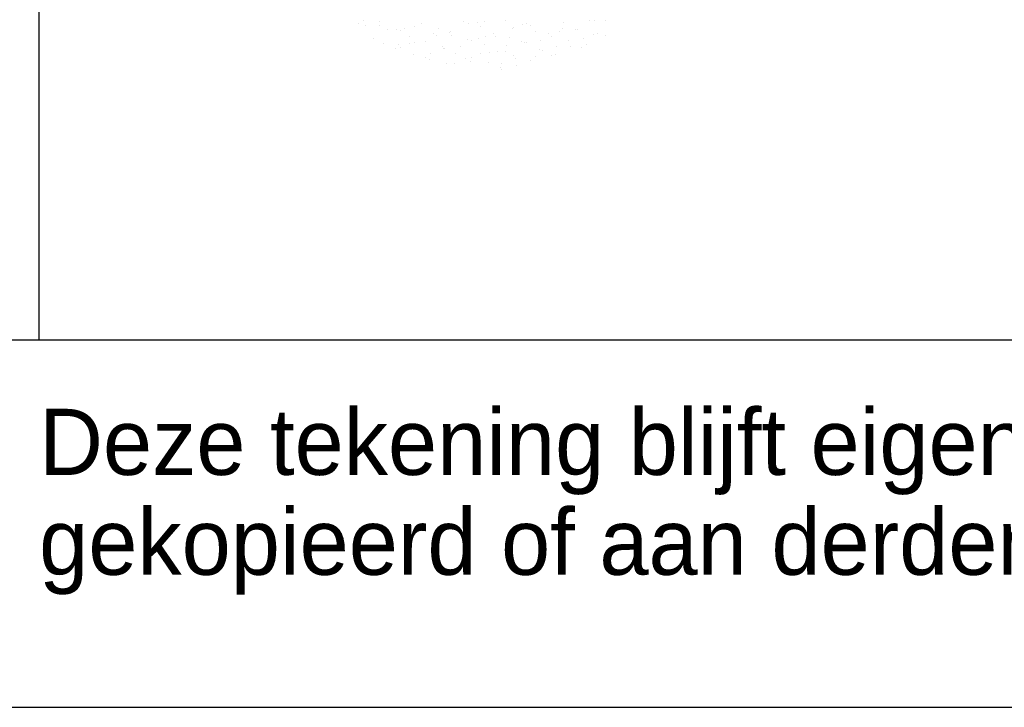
# Model space of a CAD drawing. Extents: x 3798 to 15678, y 462 to 8862.
# Tile 7 of 17: x 11968 to 12504, y 462 to 837. Entities that reach past the tile are written whole.
import ezdxf

# ---------------------------------------------------------------- set-up
doc = ezdxf.new("R2010")
doc.units = 0
doc.header["$LTSCALE"] = 20
doc.layers.get('0').update_dxf_attribs({"linetype": 'CONTINUOUS'})
for name, color, linetype in [('00KAD025', 2, 'CONTINUOUS'), ('00KAD070', 5, 'CONTINUOUS'), ('BL$2----', 7, 'CONTINUOUS'), ('BL$4----', 7, 'CONTINUOUS')]:
    doc.layers.add(name, color=color, linetype=linetype)
doc.styles.add('BURO-018', font='BUROFONT.shx', dxfattribs={"height": 36})
doc.styles.add('BURO-025', font='BUROFONT.shx', dxfattribs={"height": 50})
doc.styles.add('BURO-035', font='BUROFONT.shx', dxfattribs={"height": 70})
doc.styles.add('BURO-050', font='BUROFONT.shx', dxfattribs={"height": 100})

# ---------------------------------------------------------------- blocks, each defined once
blk = doc.blocks.new('A2-HOR')
at = {"layer": '00KAD025', "linetype": 'CONTINUOUS'}
blk.add_line((0, 0), (594, 0), dxfattribs=at)
at = {"layer": '00KAD070', "linetype": 'CONTINUOUS'}
blk.add_line((10, 10), (584, 10), dxfattribs=at)
blk = doc.blocks.new('KUIJPERS')
at = {"color": 1}
blk.add_line((-185, 10), (-185, 73), dxfattribs=at)
at = {"color": 161}
for p, q in [((-176.303, 18.603), (-176.303, 18.603)), ((-170.023, 18.697), (-170.023, 18.697)), ((-169.876, 18.692), (-169.876, 18.692)), ((-169.565, 18.688), (-169.565, 18.688)), ((-175.506, 18.441), (-175.506, 18.441)), ((-174.902, 18.249), (-174.902, 18.249)), ((-169.896, 18.321), (-169.896, 18.321)), ((-169.792, 18.336), (-169.792, 18.336)), ((-169.588, 18.288), (-169.588, 18.288)), ((-175.886, 18.199), (-175.886, 18.199)), ((-175.61, 18.072), (-175.61, 18.072)), ((-175.218, 18.038), (-175.218, 18.038)), ((-174.922, 18.063), (-174.922, 18.063)), ((-172.261, 18.013), (-172.261, 18.013)), ((-170.598, 18.151), (-170.598, 18.151)), ((-170.542, 17.996), (-170.542, 17.996)), ((-170.178, 18.218), (-170.178, 18.218)), ((-170.098, 18.046), (-170.098, 18.046)), ((-175.308, 17.945), (-175.308, 17.945)), ((-175.169, 17.953), (-175.169, 17.953)), ((-174.792, 17.762), (-174.792, 17.762)), ((-174.344, 17.808), (-174.344, 17.808)), ((-173.649, 17.811), (-173.649, 17.811)), ((-172.994, 17.789), (-172.994, 17.789)), ((-172.736, 17.815), (-172.736, 17.815)), ((-172.506, 17.861), (-172.506, 17.861)), ((-172.292, 17.865), (-172.292, 17.865)), ((-172.071, 17.734), (-172.071, 17.734)), ((-171.495, 17.704), (-171.495, 17.704)), ((-171.363, 17.911), (-171.363, 17.911)), ((-171.297, 17.876), (-171.297, 17.876)), ((-171.051, 17.754), (-171.051, 17.754)), ((-170.928, 17.784), (-170.928, 17.784)), ((-170.221, 17.96), (-170.221, 17.96)), ((-174.487, 17.684), (-174.487, 17.684)), ((-174.357, 17.635), (-174.357, 17.635)), ((-173.916, 17.515), (-173.916, 17.515)), ((-173.69, 17.523), (-173.69, 17.523)), ((-173.38, 17.671), (-173.38, 17.671)), ((-173.246, 17.573), (-173.246, 17.573)), ((-173.214, 17.685), (-173.214, 17.685)), ((-172.773, 17.565), (-172.773, 17.565)), ((-172.415, 17.534), (-172.415, 17.534)), ((-172.03, 17.652), (-172.03, 17.652)), ((-172.005, 17.462), (-172.005, 17.462)), ((-171.63, 17.615), (-171.63, 17.615)), ((-172.449, 17.412), (-172.449, 17.412)), ((-172.396, 17.374), (-172.396, 17.374))]:
    blk.add_line(p, q, dxfattribs=at)
at = {"color": 163}
for p, q in [((-176.155, 18.686), (-176.155, 18.686)), ((-176.117, 18.561), (-176.117, 18.561)), ((-175.732, 18.678), (-175.732, 18.678)), ((-175.721, 18.559), (-175.721, 18.559)), ((-174.768, 18.542), (-174.768, 18.542)), ((-174.578, 18.609), (-174.578, 18.609)), ((-173.435, 18.659), (-173.435, 18.659)), ((-173.311, 18.622), (-173.311, 18.622)), ((-173.07, 18.629), (-173.07, 18.629)), ((-172.994, 18.539), (-172.994, 18.539)), ((-172.867, 18.673), (-172.867, 18.673)), ((-172.292, 18.708), (-172.292, 18.708)), ((-172.07, 18.511), (-172.07, 18.511)), ((-171.851, 18.589), (-171.851, 18.589)), ((-171.72, 18.61), (-171.72, 18.61)), ((-171.626, 18.561), (-171.626, 18.561)), ((-170.708, 18.638), (-170.708, 18.638)), ((-175.279, 18.44), (-175.279, 18.44)), ((-175.153, 18.424), (-175.153, 18.424)), ((-175.062, 18.492), (-175.062, 18.492)), ((-174.265, 18.33), (-174.265, 18.33)), ((-174.189, 18.287), (-174.189, 18.287)), ((-174.137, 18.489), (-174.137, 18.489)), ((-173.821, 18.38), (-173.821, 18.38)), ((-173.803, 18.405), (-173.803, 18.405)), ((-173.759, 18.298), (-173.759, 18.298)), ((-172.839, 18.268), (-172.839, 18.268)), ((-172.617, 18.348), (-172.617, 18.348)), ((-172.58, 18.269), (-172.58, 18.269)), ((-172.106, 18.492), (-172.106, 18.492)), ((-171.474, 18.398), (-171.474, 18.398)), ((-171.142, 18.355), (-171.142, 18.355)), ((-171.039, 18.271), (-171.039, 18.271)), ((-170.829, 18.4), (-170.829, 18.4)), ((-170.756, 18.473), (-170.756, 18.473)), ((-170.385, 18.45), (-170.385, 18.45)), ((-170.331, 18.447), (-170.331, 18.447)), ((-174.774, 18.088), (-174.774, 18.088)), ((-174.467, 18.122), (-174.467, 18.122)), ((-174.026, 18.002), (-174.026, 18.002)), ((-173.533, 17.977), (-173.533, 17.977)), ((-173.325, 18.172), (-173.325, 18.172)), ((-173.225, 18.15), (-173.225, 18.15)), ((-173.024, 18.219), (-173.024, 18.219)), ((-172.883, 18.052), (-172.883, 18.052)), ((-172.182, 18.221), (-172.182, 18.221)), ((-171.875, 18.131), (-171.875, 18.131)), ((-171.783, 18.107), (-171.783, 18.107)), ((-171.74, 18.102), (-171.74, 18.102)), ((-171.339, 18.158), (-171.339, 18.158)), ((-170.911, 17.994), (-170.911, 17.994)), ((-173.977, 17.926), (-173.977, 17.926)), ((-173.958, 17.926), (-173.958, 17.926))]:
    blk.add_line(p, q, dxfattribs=at)
at = {"color": 1, "style": 'BURO-018'}
for s, p in [('Deze tekening blijft eigendom en mag zonder onze schriftelijke toestemming niet', (-185, 6.326)), ('gekopieerd of aan derden ter inzage worden gegeven, noch voor of door derden worden gebruikt', (-185, 3.607))]:
    blk.add_text(s, height=1.8, dxfattribs=at).set_placement(p)
at = {"color": 150, "style": 'BURO-025'}
for tag, p in [('TKSCHAAL', (-167, 67)), ('TKBLADNR', (-124, 67)), ('TKDATCREAT', (-81, 67)), ('TKDATA', (-30, 67)), ('TKINIT', (-30, 58)), ('PRPRLEID', (-30, 49)), ('PRGRLEID', (-30, 40))]:
    blk.add_attdef(tag, p, '', height=2.5, dxfattribs=at)
at = {"color": 3, "style": 'BURO-035'}
for tag, p in [('PROMSCHR', (-177, 55)), ('TK1OMSCHR', (-177, 42))]:
    blk.add_attdef(tag, p, '', height=3.5, dxfattribs=at)
at = {"color": 1, "style": 'BURO-025'}
blk.add_attdef('TKFILE', (-4, 40), '', height=2.5, rotation=90, dxfattribs=at)
blk.add_attdef('PRNAAM', (-30, 31.5), '', height=2.5, dxfattribs=at)
at = {"color": 4, "style": 'BURO-050'}
blk.add_attdef('TKTEKNR', (-48, 19), '', height=5, dxfattribs=at)

msp = doc.modelspace()

# ---------------------------------------------------------------- block references
at = {"layer": 'BL$2----', "color": 1, "xscale": 20, "yscale": 20, "zscale": 20}
msp.add_blockref('A2-HOR', (3798.19578, 462.37482), dxfattribs=at)
at = {"layer": 'BL$4----', "color": 1, "xscale": 20, "yscale": 20, "zscale": 20}
msp.add_blockref('KUIJPERS', (15678.19578, 462.37482), dxfattribs=at)

doc.saveas('drawing.dxf')
